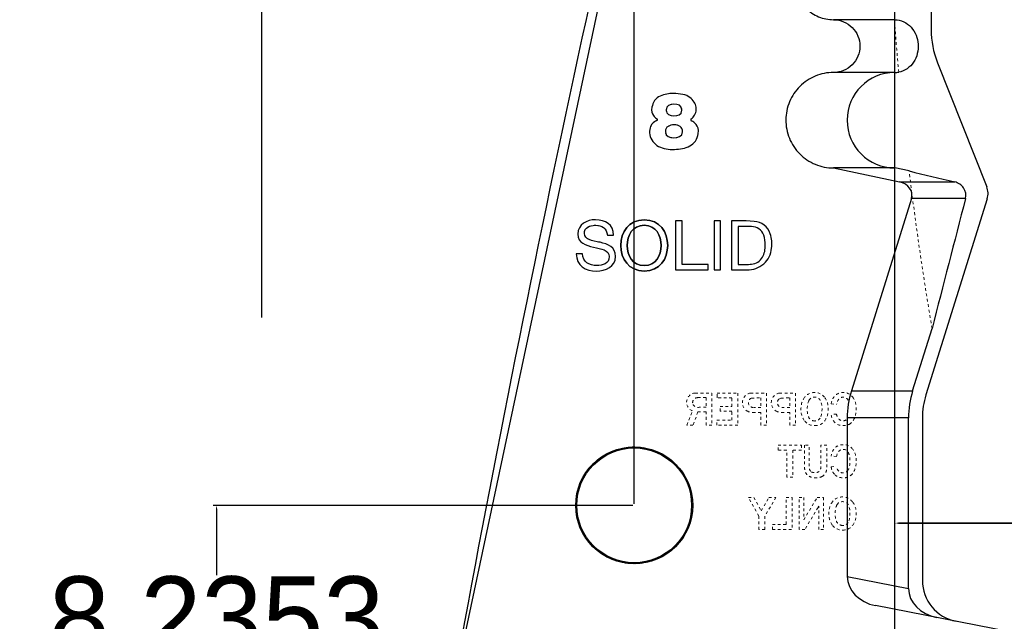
# Model space of a CAD drawing. Header units: inches. Extents: x -122 to 123, y -201 to 75.
# Tile 3 of 191: x -83 to -47, y -69 to -47. Entities that reach past the tile are written whole.
import ezdxf

# ---------------------------------------------------------------- set-up
doc = ezdxf.new("R2010")
doc.units = ezdxf.units.IN
doc.header["$MEASUREMENT"] = 0
doc.header["$PDSIZE"] = -1
doc.linetypes.add('HIDDEN', pattern=[0.075, 0.05, -0.025])
doc.dimstyles.get("Standard").update_dxf_attribs({"dimtxt": 0.18, "dimasz": 0.18, "dimexe": 0.18, "dimexo": 0.0625, "dimgap": 0.09, "dimtad": 0, "dimtih": 1, "dimtoh": 1, "dimdec": 4, "dimzin": 0, "dimdsep": 46, "dimtxsty": 'Standard', "dimcen": 0.09, "dimadec": 0, "dimazin": 0, "dimtfac": 1, "dimtdec": 4, "dimtofl": 0, "dimtmove": 0, "dimatfit": 3, "dimfxl": 1, "dimtolj": 1, "dimtzin": 0, "dimarcsym": 0})

# ---------------------------------------------------------------- blocks, each defined once
blk = doc.blocks.new('*D118')
at = {"color": 0, "lineweight": -2}
for p, q in [((-60.428, -64.241), (-60.428, -24.378)), ((-50.897, -77.541), (-50.897, -24.378)), ((-60.428, -24.503), (-60.558, -24.503)), ((-51.027, -24.503), (-60.298, -24.503)), ((-60.298, -24.503), (-51.027, -24.503))]:
    blk.add_line(p, q, dxfattribs=at)
at = {"color": 0}
for points in [[(-60.298, -24.481), (-60.298, -24.525), (-60.428, -24.503)], [(-51.027, -24.525), (-51.027, -24.481), (-50.897, -24.503)]]:
    blk.add_solid(points, dxfattribs=at)
at = {"layer": 'Defpoints', "color": 0}
for p in [(-60.428, -24.503), (-60.428, -24.503), (-60.428, -64.291), (-50.897, -77.591)]:
    blk.add_point(p, dxfattribs=at)
at = {"color": 0, "insert": (-67.868, -24.503), "char_height": 3, "attachment_point": 5}
blk.add_mtext('\\A1;9.5303', dxfattribs=at)
blk = doc.blocks.new('*D123')
at = {"color": 0, "lineweight": -2}
for p, q in [((-50.897, -77.541), (-50.897, -64.816)), ((-50.767, -64.941), (-40.475, -64.941)), ((-40.475, -64.941), (-50.767, -64.941)), ((-40.345, -81.03), (-40.345, -64.816)), ((-40.345, -64.941), (-40.215, -64.941))]:
    blk.add_line(p, q, dxfattribs=at)
at = {"color": 0}
for points in [[(-50.767, -64.92), (-50.767, -64.963), (-50.897, -64.941)], [(-40.475, -64.963), (-40.475, -64.92), (-40.345, -64.941)]]:
    blk.add_solid(points, dxfattribs=at)
at = {"layer": 'Defpoints', "color": 0}
for p in [(-40.345, -64.941), (-40.345, -64.941), (-50.897, -77.591), (-40.345, -81.08)]:
    blk.add_point(p, dxfattribs=at)
at = {"color": 0, "insert": (-31.905, -64.941), "char_height": 3, "attachment_point": 5}
blk.add_mtext('\\A1;10.5523', dxfattribs=at)
blk = doc.blocks.new('*D128')
at = {"color": 0, "lineweight": -2}
for p, q in [((-60.478, -64.291), (-75.825, -64.291)), ((-75.7, -64.421), (-75.7, -66.849)), ((-75.7, -72.397), (-75.7, -69.969)), ((-60.712, -72.527), (-75.825, -72.527))]:
    blk.add_line(p, q, dxfattribs=at)
at = {"color": 0}
for points in [[(-75.678, -64.421), (-75.722, -64.421), (-75.7, -64.291)], [(-75.722, -72.397), (-75.678, -72.397), (-75.7, -72.527)]]:
    blk.add_solid(points, dxfattribs=at)
at = {"layer": 'Defpoints', "color": 0}
for p in [(-75.7, -64.291), (-75.7, -64.291), (-60.428, -64.291), (-60.662, -72.527)]:
    blk.add_point(p, dxfattribs=at)
at = {"color": 0, "insert": (-75.7, -68.409), "char_height": 3, "attachment_point": 5}
blk.add_mtext('\\A1;8.2353', dxfattribs=at)
blk = doc.blocks.new('*D151')
at = {"color": 0, "lineweight": -2}
for p, q in [((-74.046, -29.906), (-74.046, 1.231)), ((-58.046, -28.694), (-52.18, -1.065))]:
    blk.add_line(p, q, dxfattribs=at)
for start, end in [(88.81779, 89.92917), (78.0848, 79.15327)]:
    blk.add_arc((-74.046, -104.057), 105.162, start, end, dxfattribs=at)
at = {"color": 0}
for points in [[(-73.916, 1.127), (-73.916, 1.084), (-74.046, 1.106)], [(-52.338, -1.181), (-52.329, -1.139), (-52.206, -1.187)]]:
    blk.add_solid(points, dxfattribs=at)
at = {"layer": 'Defpoints', "color": 0}
for p in [(-59.427, 0.085), (-58.056, -28.743), (-74.046, -29.956), (-74.046, -57.418), (-67.387, -72.693)]:
    blk.add_point(p, dxfattribs=at)
at = {"color": 0, "insert": (-63.066, 0.531), "char_height": 3, "attachment_point": 5}
blk.add_mtext('\\A1;11.9860%%d', dxfattribs=at)

msp = doc.modelspace()

# ---------------------------------------------------------------- linework, layer by layer
for p, q in [((-67.38712, -72.69274), (-58.05644, -28.74268)), ((-74.04572, -57.41778), (-74.04572, -29.95643))]:
    msp.add_line(p, q)
at = {"color": 7, "linetype": 'Continuous', "lineweight": 25}
for p, q in [((-49.56902, -29.71082), (-49.56901, -46.89631)), ((-49.56902, -29.71082), (-49.56901, -46.89631)), ((-50.89926, -46.53356), (-53.1379, -46.53356)), ((-49.33697, -48.10838), (-47.53454, -52.64341)), ((-49.33697, -48.10838), (-47.53454, -52.64341)), ((-50.89723, -48.46356), (-53.1379, -48.46356)), ((-53.1379, -51.95356), (-50.72678, -52.46606)), ((-50.89723, -51.95356), (-53.1379, -51.95356)), ((-50.37371, -52.06484), (-50.89723, -51.95356)), ((-50.72678, -52.46606), (-48.70696, -52.46606)), ((-50.28877, -53.07403), (-52.48536, -60.10313)), ((-48.31214, -53.07403), (-50.28877, -53.07403)), ((-47.51803, -53.08091), (-49.75982, -60.25465)), ((-47.51803, -53.08091), (-49.75982, -60.25465)), ((-58.91216, -53.89232), (-58.91216, -55.68099)), ((-58.67393, -53.89232), (-58.91216, -53.89232)), ((-58.67393, -53.89232), (-58.91216, -53.89232)), ((-58.91216, -53.89232), (-58.91216, -55.68099)), ((-58.67393, -55.48049), (-58.67393, -53.89232)), ((-58.67393, -55.48049), (-58.67393, -53.89232)), ((-57.50845, -53.89241), (-57.50845, -55.6811)), ((-57.27057, -53.89241), (-57.50845, -53.89241)), ((-57.27057, -53.89241), (-57.50845, -53.89241)), ((-57.50845, -53.89241), (-57.50845, -55.6811)), ((-57.27057, -55.6811), (-57.27057, -53.89241)), ((-57.27057, -55.6811), (-57.27057, -53.89241)), ((-56.86939, -53.8924), (-56.86939, -55.6811)), ((-56.32926, -53.89241), (-56.86939, -53.8924)), ((-56.32926, -53.89241), (-56.86939, -53.8924)), ((-56.86939, -53.8924), (-56.86939, -55.6811)), ((-56.04513, -53.90784), (-56.32926, -53.89241)), ((-56.04513, -53.90784), (-56.32926, -53.89241)), ((-56.63116, -54.09261), (-56.63116, -55.4806)), ((-56.2305, -54.09261), (-56.63116, -54.09261)), ((-56.63116, -54.09261), (-56.63116, -55.4806)), ((-56.2305, -54.09261), (-56.63116, -54.09261)), ((-56.14077, -54.09653), (-56.2305, -54.09261)), ((-56.14077, -54.09653), (-56.2305, -54.09261)), ((-61.40641, -54.41598), (-61.18093, -54.41598)), ((-61.40641, -54.41598), (-61.18093, -54.41598)), ((-62.31832, -55.09242), (-62.54381, -55.09242)), ((-62.31832, -55.09242), (-62.54381, -55.09242)), ((-58.91216, -55.68099), (-57.72705, -55.68099)), ((-58.91216, -55.68099), (-57.72705, -55.68099)), ((-57.72705, -55.48049), (-58.67393, -55.48049)), ((-57.72705, -55.48049), (-58.67393, -55.48049)), ((-57.72705, -55.68099), (-57.72705, -55.48049)), ((-57.72705, -55.68099), (-57.72705, -55.48049)), ((-57.50845, -55.6811), (-57.27057, -55.6811)), ((-57.50845, -55.6811), (-57.27057, -55.6811)), ((-56.86939, -55.6811), (-56.30814, -55.6811)), ((-56.86939, -55.6811), (-56.30814, -55.6811)), ((-56.63116, -55.4806), (-56.36742, -55.4806)), ((-56.63116, -55.4806), (-56.36742, -55.4806)), ((-50.2447, -60.10313), (-49.53337, -57.82686)), ((-52.48536, -60.10313), (-50.2447, -60.10313)), ((-52.6379, -61.09508), (-52.6379, -66.8973)), ((-50.39723, -61.09508), (-52.6379, -61.09508)), ((-50.39723, -67.33284), (-50.39723, -61.09508)), ((-49.88923, -61.09508), (-49.88923, -67.03479)), ((-49.88923, -61.09508), (-49.88923, -67.03479)), ((-52.6379, -66.8973), (-50.39723, -67.33284)), ((-36.23469, -70.94525), (-51.60794, -67.957))]:
    msp.add_line(p, q, dxfattribs=at)
at = {"color": 7, "linetype": 'HIDDEN', "lineweight": 18}
for p, q in [((-58.19751, -60.18371), (-57.58709, -60.18371)), ((-58.10669, -60.35359), (-57.79896, -60.35252)), ((-57.79896, -60.35252), (-57.79896, -60.7065)), ((-57.58709, -60.18371), (-57.58709, -61.35936)), ((-57.39675, -60.33124), (-57.39674, -60.18372)), ((-57.38986, -60.35856), (-57.39675, -60.33124)), ((-57.39674, -60.18372), (-56.64055, -60.18372)), ((-56.85242, -60.35879), (-57.38986, -60.35856)), ((-56.85242, -60.67723), (-56.85242, -60.35879)), ((-56.64055, -60.18372), (-56.64055, -61.35935)), ((-56.17996, -60.18371), (-55.58377, -60.18371)), ((-56.13967, -60.37002), (-55.79564, -60.35816)), ((-55.79564, -60.35816), (-55.79564, -60.71167)), ((-55.58377, -60.18371), (-55.58376, -61.35935)), ((-55.14331, -60.41109), (-55.06547, -60.36942)), ((-55.12318, -60.18371), (-54.52698, -60.18371)), ((-55.06547, -60.36942), (-54.73886, -60.35816)), ((-54.73886, -60.35816), (-54.73886, -60.71167)), ((-54.52698, -60.18371), (-54.52698, -61.35935)), ((-58.50348, -61.35935), (-58.29763, -60.84)), ((-57.79896, -60.7065), (-58.05558, -60.7065)), ((-57.28991, -60.84776), (-57.28991, -60.67722)), ((-57.28991, -60.67722), (-56.85242, -60.67723)), ((-56.85242, -60.84776), (-57.28991, -60.84776)), ((-55.79564, -60.71167), (-56.04628, -60.71167)), ((-54.73886, -60.71167), (-54.98949, -60.71167)), ((-53.22388, -60.58163), (-53.0275, -60.60229)), ((-58.09696, -60.87617), (-58.27955, -61.35936)), ((-57.79896, -60.87618), (-58.09696, -60.87617)), ((-57.79896, -61.35935), (-57.79896, -60.87618)), ((-57.4045, -61.17685), (-56.85275, -61.17676)), ((-57.4045, -61.35935), (-57.4045, -61.17685)), ((-55.79564, -60.8934), (-56.05294, -60.8934)), ((-55.79564, -61.35935), (-55.79564, -60.8934)), ((-54.73886, -60.8934), (-54.99616, -60.8934)), ((-54.73886, -61.35935), (-54.73886, -60.8934)), ((-53.0275, -60.95111), (-53.22387, -60.97265)), ((-58.27955, -61.35936), (-58.50348, -61.35935)), ((-57.58709, -61.35936), (-57.79896, -61.35935)), ((-56.64055, -61.35935), (-57.4045, -61.35935)), ((-55.58376, -61.35935), (-55.79564, -61.35935)), ((-54.52698, -61.35935), (-54.73886, -61.35935)), ((-55.16433, -62.27206), (-55.16433, -62.09033)), ((-55.16433, -62.09033), (-54.31167, -62.09034)), ((-54.85168, -62.27206), (-55.16433, -62.27206)), ((-54.85168, -63.26597), (-54.85168, -62.27206)), ((-54.6243, -62.27207), (-54.6243, -63.26597)), ((-54.31166, -62.27207), (-54.6243, -62.27207)), ((-54.31167, -62.09034), (-54.31166, -62.27207)), ((-53.0275, -62.50891), (-53.22388, -62.48825)), ((-53.22387, -62.87927), (-53.0275, -62.85773)), ((-54.6243, -63.26597), (-54.85168, -63.26597)), ((-55.86971, -64.68237), (-56.25039, -64.00283)), ((-56.25039, -64.00283), (-56.04713, -64.00283)), ((-56.04713, -64.00283), (-55.78014, -64.48772)), ((-55.78014, -64.48772), (-55.50108, -64.00283)), ((-55.24442, -64.00283), (-55.64492, -64.68237)), ((-55.50108, -64.00283), (-55.24442, -64.00283)), ((-54.87494, -64.9864), (-54.87494, -64.00283)), ((-54.87494, -64.00283), (-54.65187, -64.00283)), ((-54.65187, -64.00283), (-54.65187, -65.17777)), ((-54.39349, -65.17847), (-54.39348, -64.00282)), ((-54.39348, -64.00282), (-54.22639, -64.00282)), ((-54.22639, -64.00282), (-54.2264, -64.82191)), ((-54.2264, -64.82191), (-53.73978, -64.00283)), ((-53.73978, -64.00283), (-53.50551, -64.00283)), ((-53.50551, -64.00283), (-53.50551, -65.17847)), ((-53.70607, -64.36835), (-54.18764, -65.17847)), ((-53.67605, -65.17847), (-53.67604, -64.31718)), ((-55.86971, -65.17847), (-55.86971, -64.68237)), ((-55.64492, -64.68237), (-55.64491, -65.17846)), ((-55.37534, -65.17846), (-55.37534, -64.9864)), ((-55.37534, -64.9864), (-54.87494, -64.9864)), ((-55.64491, -65.17846), (-55.86971, -65.17847)), ((-54.18764, -65.17847), (-54.39349, -65.17847)), ((-53.50551, -65.17847), (-53.67605, -65.17847))]:
    msp.add_line(p, q, dxfattribs=at)
at = {"color": 7, "linetype": 'Continuous', "lineweight": 25}
for radius in [2.1381, 2.1]:
    msp.add_circle((-60.42757, -64.29123), radius, dxfattribs=at)
at = {"color": 7, "linetype": 'HIDDEN', "lineweight": 18}
msp.add_circle((-60.42757, -64.29123), 2.1381, dxfattribs=at)
at = {"color": 7, "linetype": 'Continuous', "lineweight": 25}
for centre, radius, start, end in [((621.6643, -196.01406), 700, 166.17488566, 169.85305526), ((621.6643, -196.01406), 700, 166.17488566, 169.85305526), ((-46.28733, -46.89631), 3.28168, 180.000005, 201.675257), ((-46.28733, -46.89631), 3.28168, 180.000005, 201.675257), ((-50.89723, -50.20856), 1.745, 90, 270), ((-50.89723, -47.49856), 0.965, 270, 278.43008), ((-59.61004, -50.19024), 0.03514, 291.139736, 68.812326), ((-59.61004, -50.19024), 0.03514, 291.139736, 68.812326), ((-58.31735, -50.19013), 0.04195, 125.758771, 243.591407), ((-58.31735, -50.19013), 0.04195, 125.758771, 243.591407), ((-48.14352, -52.88545), 0.65532, 342.645975, 21.675257), ((-48.14352, -52.88545), 0.65532, 342.645975, 21.675257), ((-56.08078, -54.56443), 0.65755, 17.848607, 86.892298), ((-56.08078, -54.56443), 0.65755, 17.848607, 86.892298), ((-56.15156, -54.59077), 0.49436, 21.447395, 88.750029), ((-56.15156, -54.59077), 0.49436, 21.447395, 88.750029), ((-56.65368, -54.7489), 1.25942, 353.530536, 17.848607), ((-56.65368, -54.7489), 1.25942, 353.530536, 17.848607), ((-56.6489, -54.7469), 1.01501, 358.324024, 19.384712), ((-56.6489, -54.7469), 1.01501, 358.324024, 19.384712), ((-56.55294, -54.80342), 0.91901, 333.101234, 1.672619), ((-56.55294, -54.80342), 0.91901, 333.101234, 1.672619), ((-56.23369, -54.82197), 0.83426, 310.564626, 355.267164), ((-56.23369, -54.82197), 0.83426, 310.564626, 355.267164), ((-56.18007, -54.95954), 0.51669, 275.23464, 329.832565), ((-56.18007, -54.95954), 0.51669, 275.23464, 329.832565), ((-56.30146, -53.63452), 1.84726, 267.953881, 275.23464), ((-56.30146, -53.63452), 1.84726, 267.953881, 275.23464), ((-56.29379, -54.76316), 0.91805, 269.104573, 311.026941), ((-56.29379, -54.76316), 0.91805, 269.104573, 311.026941), ((-48.36523, -67.03479), 1.524, 180, 259), ((-48.36523, -67.03479), 1.524, 180, 259)]:
    msp.add_arc(centre, radius, start, end, dxfattribs=at)
at = {"color": 7, "linetype": 'HIDDEN', "lineweight": 18}
for centre, radius, start, end in [((-58.17157, -60.52345), 0.34073, 94.366548, 248.28575), ((-58.11442, -60.52933), 0.1759, 87.484222, 204.046012), ((-56.11199, -60.53541), 0.3582, 100.939056, 237.415214), ((-56.07168, -60.53502), 0.17846, 112.394711, 278.183476), ((-55.0552, -60.53541), 0.3582, 100.939056, 237.415214), ((-55.0149, -60.53502), 0.17846, 136.017245, 278.183476), ((-58.09335, -60.50404), 0.20596, 208.085544, 280.564374), ((-123.2315, -60.94658), 66.37915, 359.8013132, 0.0852966), ((-56.09067, -60.46947), 0.42561, 239.777978, 275.084603), ((-55.03388, -60.46947), 0.42561, 239.777978, 275.084603), ((-58.19449, -61.70022), 5.22158, 329.270752, 329.921777), ((-55.15992, 87.66441), 152.84302, 269.9192477, 270.1904534)]:
    msp.add_arc(centre, radius, start, end, dxfattribs=at)
at = {"color": 7, "linetype": 'Continuous', "lineweight": 25}
for centre, major_axis, ratio, start_param, end_param in [((-50.88009, -52.95003), (0.61039, 0), 0.81915204, 6.03258167, 7.60009729), ((-47.7548, -61.09508), (4.8831, 0), 0.81915204, 2.89098902, 3.14159265), ((-45.51414, -61.09508), (4.8831, 0), 0.81915204, 2.89098902, 3.14159265), ((-51.41712, -66.97537), (1.20577, -0.23438), 0.8141078, 3.29853774, 4.71238551), ((-49.17646, -67.41091), (1.20577, -0.23438), 0.8141078, 3.29853774, 4.71238543)]:
    msp.add_ellipse(centre, major_axis=major_axis, ratio=ratio, start_param=start_param, end_param=end_param, dxfattribs=at)
for points, knots in [([(-53.1379, -43.68356), (-53.32568, -43.68356), (-53.50967, -43.72034), (-53.76813, -43.82711), (-53.84983, -43.87066), (-54.0044, -43.97348), (-54.07769, -44.03338), (-54.27485, -44.22972), (-54.38111, -44.38792), (-54.52397, -44.7295), (-54.56199, -44.91641), (-54.56378, -45.28697), (-54.52747, -45.47562), (-54.38556, -45.822), (-54.28013, -45.98102), (-54.0152, -46.24708), (-53.85663, -46.35319), (-53.51082, -46.49658), (-53.32568, -46.53356), (-53.1379, -46.53356)], [0, 0, 0, 0, 0.125, 0.125, 0.1875, 0.1875, 0.25, 0.25, 0.375, 0.375, 0.5, 0.5, 0.625, 0.625, 0.75, 0.75, 0.875, 0.875, 1, 1, 1, 1]), ([(-53.1379, -46.53356), (-52.88453, -46.53356), (-52.63383, -46.63777), (-52.36596, -46.90586), (-52.29444, -47.01294), (-52.19774, -47.24687), (-52.17278, -47.37321), (-52.17313, -47.75197), (-52.27744, -48.00333), (-52.54604, -48.27117), (-52.65333, -48.34258), (-52.88676, -48.43883), (-53.01121, -48.46356), (-53.1379, -48.46356)], [0, 0, 0, 0, 0.25, 0.25, 0.375, 0.375, 0.5, 0.5, 0.75, 0.75, 0.875, 0.875, 1, 1, 1, 1]), ([(-50.89926, -46.53356), (-50.78631, -46.53356), (-50.675, -46.5595), (-50.47157, -46.65514), (-50.37874, -46.72553), (-50.14957, -46.97878), (-50.06062, -47.20275), (-50.02803, -47.6603), (-50.0843, -47.89497), (-50.3363, -48.27532), (-50.53305, -48.41554), (-50.75576, -48.45314)], [0, 0, 0, 0, 0.125, 0.125, 0.25, 0.25, 0.5, 0.5, 0.75, 0.75, 1, 1, 1, 1]), ([(-53.1379, -48.46356), (-53.25287, -48.46356), (-53.3659, -48.47482), (-53.58823, -48.51887), (-53.69866, -48.55218), (-53.90966, -48.63935), (-54.0097, -48.69268), (-54.19899, -48.81859), (-54.28873, -48.89193), (-54.53017, -49.13236), (-54.66029, -49.32609), (-54.83523, -49.74437), (-54.88178, -49.97326), (-54.88397, -50.42704), (-54.83952, -50.65805), (-54.66574, -51.08221), (-54.53663, -51.27693), (-54.2122, -51.60275), (-54.01803, -51.73268), (-53.59456, -51.90828), (-53.36784, -51.95356), (-53.1379, -51.95356)], [0, 0, 0, 0, 0.0625, 0.0625, 0.125, 0.125, 0.1875, 0.1875, 0.25, 0.25, 0.375, 0.375, 0.5, 0.5, 0.625, 0.625, 0.75, 0.75, 0.875, 0.875, 1, 1, 1, 1]), ([(-58.34181, -50.15617), (-58.29351, -50.12139), (-58.22968, -50.04977), (-58.15971, -49.90821), (-58.13885, -49.70172), (-58.30133, -49.39715), (-58.62327, -49.25398), (-59.01691, -49.2195), (-59.22557, -49.24353), (-59.49225, -49.32065), (-59.69875, -49.45828), (-59.82475, -49.84796), (-59.74997, -50.01531), (-59.64422, -50.13931), (-59.59734, -50.15748)], [0, 0, 0, 0, 0.09130048, 0.14156601, 0.22633633, 0.36137219, 0.42889011, 0.49640804, 0.56392596, 0.63144389, 0.69896181, 0.76647974, 0.90151559, 1, 1, 1, 1]), ([(-58.34181, -50.15617), (-58.29351, -50.12139), (-58.22968, -50.04977), (-58.15971, -49.90821), (-58.13885, -49.70172), (-58.30133, -49.39715), (-58.62327, -49.25398), (-59.01691, -49.2195), (-59.22557, -49.24353), (-59.49225, -49.32065), (-59.69875, -49.45828), (-59.82475, -49.84796), (-59.74997, -50.01531), (-59.64422, -50.13931), (-59.59734, -50.15748)], [0, 0, 0, 0, 0.09130048, 0.14156601, 0.22633633, 0.36137219, 0.42889011, 0.49640804, 0.56392596, 0.63144389, 0.69896181, 0.76647974, 0.90151559, 1, 1, 1, 1]), ([(-58.34181, -50.15617), (-58.29351, -50.12139), (-58.22968, -50.04977), (-58.15971, -49.90821), (-58.13885, -49.70172), (-58.30133, -49.39715), (-58.62327, -49.25398), (-59.01691, -49.2195), (-59.22557, -49.24353), (-59.49225, -49.32065), (-59.69875, -49.45828), (-59.82475, -49.84796), (-59.74997, -50.01531), (-59.64422, -50.13931), (-59.59734, -50.15748)], [0, 0, 0, 0, 0.09130048, 0.14156601, 0.22633633, 0.36137219, 0.42889011, 0.49640804, 0.56392596, 0.63144389, 0.69896181, 0.76647974, 0.90151559, 1, 1, 1, 1]), ([(-58.97856, -50.05037), (-59.11396, -50.05037), (-59.25762, -49.99956), (-59.25762, -49.84436), (-59.25762, -49.66659), (-59.12222, -49.62439), (-58.97581, -49.62439), (-58.82905, -49.62439), (-58.68229, -49.65815), (-58.68229, -49.84436), (-58.68229, -50.008), (-58.84042, -50.05037), (-58.97856, -50.05037)], [0, 0, 0, 0, 0.25, 0.25, 0.25, 0.5, 0.5, 0.5, 0.75, 0.75, 0.75, 1, 1, 1, 1]), ([(-58.97856, -50.05037), (-59.11396, -50.05037), (-59.25762, -49.99956), (-59.25762, -49.84436), (-59.25762, -49.66659), (-59.12222, -49.62439), (-58.97581, -49.62439), (-58.82905, -49.62439), (-58.68229, -49.65815), (-58.68229, -49.84436), (-58.68229, -50.008), (-58.84042, -50.05037), (-58.97856, -50.05037)], [0, 0, 0, 0, 0.25, 0.25, 0.25, 0.5, 0.5, 0.5, 0.75, 0.75, 0.75, 1, 1, 1, 1]), ([(-59.59737, -50.22302), (-59.65959, -50.24707), (-59.75815, -50.30684), (-59.85894, -50.46513), (-59.89258, -50.83665), (-59.57478, -51.23507), (-58.95396, -51.3082), (-58.46246, -51.21536), (-58.16489, -50.99611), (-58.03224, -50.57593), (-58.13407, -50.37466), (-58.27194, -50.25952), (-58.33601, -50.2277)], [0, 0, 0, 0, 0.09617895, 0.1634884, 0.23079785, 0.36541675, 0.50003565, 0.63465455, 0.70196401, 0.76927346, 0.90389236, 1, 1, 1, 1]), ([(-59.59737, -50.22302), (-59.65959, -50.24707), (-59.75815, -50.30684), (-59.85894, -50.46513), (-59.89258, -50.83665), (-59.57478, -51.23507), (-58.95396, -51.3082), (-58.46246, -51.21536), (-58.16489, -50.99611), (-58.03224, -50.57593), (-58.13407, -50.37466), (-58.27194, -50.25952), (-58.33601, -50.2277)], [0, 0, 0, 0, 0.09617895, 0.1634884, 0.23079785, 0.36541675, 0.50003565, 0.63465455, 0.70196401, 0.76927346, 0.90389236, 1, 1, 1, 1]), ([(-59.59737, -50.22302), (-59.65959, -50.24707), (-59.75815, -50.30684), (-59.85894, -50.46513), (-59.89258, -50.83665), (-59.57478, -51.23507), (-58.95396, -51.3082), (-58.46246, -51.21536), (-58.16489, -50.99611), (-58.03224, -50.57593), (-58.13407, -50.37466), (-58.27194, -50.25952), (-58.33601, -50.2277)], [0, 0, 0, 0, 0.09617895, 0.1634884, 0.23079785, 0.36541675, 0.50003565, 0.63465455, 0.70196401, 0.76927346, 0.90389236, 1, 1, 1, 1]), ([(-58.97581, -50.85136), (-59.11671, -50.85136), (-59.28862, -50.80347), (-59.28862, -50.63414), (-59.28862, -50.43674), (-59.13359, -50.38024), (-58.96995, -50.38024), (-58.8008, -50.38024), (-58.65989, -50.44518), (-58.65989, -50.63414), (-58.65989, -50.80347), (-58.83731, -50.85136), (-58.97581, -50.85136)], [0, 0, 0, 0, 0.25, 0.25, 0.25, 0.5, 0.5, 0.5, 0.75, 0.75, 0.75, 1, 1, 1, 1]), ([(-58.97581, -50.85136), (-59.11671, -50.85136), (-59.28862, -50.80347), (-59.28862, -50.63414), (-59.28862, -50.43674), (-59.13359, -50.38024), (-58.96995, -50.38024), (-58.8008, -50.38024), (-58.65989, -50.44518), (-58.65989, -50.63414), (-58.65989, -50.80347), (-58.83731, -50.85136), (-58.97581, -50.85136)], [0, 0, 0, 0, 0.25, 0.25, 0.25, 0.5, 0.5, 0.5, 0.75, 0.75, 0.75, 1, 1, 1, 1]), ([(-48.31214, -53.07403), (-48.27794, -52.94207), (-48.30622, -52.79795), (-48.45749, -52.57566), (-48.57653, -52.49745), (-48.70696, -52.46606)], [0, 0, 0, 0, 0.5, 0.5, 1, 1, 1, 1]), ([(-61.18093, -54.41598), (-61.19591, -54.02276), (-61.4741, -53.84984), (-61.8398, -53.84984), (-62.16571, -53.84984), (-62.48868, -54.01025), (-62.48868, -54.37339), (-62.48868, -54.7014), (-62.20067, -54.78413), (-61.9149, -54.84678)], [0.285714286, 0.285714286, 0.285714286, 0.285714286, 0.357142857, 0.357142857, 0.357142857, 0.428571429, 0.428571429, 0.428571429, 0.5, 0.5, 0.5, 0.5]), ([(-61.18093, -54.41598), (-61.19591, -54.02276), (-61.4741, -53.84984), (-61.8398, -53.84984), (-62.16571, -53.84984), (-62.48868, -54.01025), (-62.48868, -54.37339), (-62.48868, -54.7014), (-62.20067, -54.78413), (-61.9149, -54.84678)], [0.285714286, 0.285714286, 0.285714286, 0.285714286, 0.357142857, 0.357142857, 0.357142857, 0.428571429, 0.428571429, 0.428571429, 0.5, 0.5, 0.5, 0.5]), ([(-61.18093, -54.41598), (-61.19591, -54.02276), (-61.4741, -53.84984), (-61.8398, -53.84984), (-62.16571, -53.84984), (-62.48868, -54.01025), (-62.48868, -54.37339), (-62.48868, -54.7014), (-62.20067, -54.78413), (-61.9149, -54.84678)], [0.285714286, 0.285714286, 0.285714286, 0.285714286, 0.357142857, 0.357142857, 0.357142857, 0.428571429, 0.428571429, 0.428571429, 0.5, 0.5, 0.5, 0.5]), ([(-60.06024, -53.84969), (-60.62885, -53.84969), (-60.9172, -54.30059), (-60.9172, -54.7865), (-60.9172, -55.27277), (-60.62885, -55.7236), (-60.06024, -55.7236), (-59.49162, -55.7236), (-59.20361, -55.27277), (-59.20361, -54.7865), (-59.20361, -54.30059), (-59.49162, -53.84969), (-60.06024, -53.84969)], [0, 0, 0, 0, 0.25, 0.25, 0.25, 0.5, 0.5, 0.5, 0.75, 0.75, 0.75, 1, 1, 1, 1]), ([(-60.06024, -53.84969), (-59.49162, -53.84969), (-59.20361, -54.30059), (-59.20361, -54.7865), (-59.20361, -55.27277), (-59.49162, -55.7236), (-60.06024, -55.7236), (-60.62885, -55.7236), (-60.9172, -55.27277), (-60.9172, -54.7865), (-60.9172, -54.30059), (-60.62885, -53.84969), (-60.06024, -53.84969)], [0, 0, 0, 0, 0.25, 0.25, 0.25, 0.5, 0.5, 0.5, 0.75, 0.75, 0.75, 1, 1, 1, 1]), ([(-60.06024, -53.84969), (-60.62885, -53.84969), (-60.9172, -54.30059), (-60.9172, -54.7865), (-60.9172, -55.27277), (-60.62885, -55.7236), (-60.06024, -55.7236), (-59.49162, -55.7236), (-59.20361, -55.27277), (-59.20361, -54.7865), (-59.20361, -54.30059), (-59.49162, -53.84969), (-60.06024, -53.84969)], [0, 0, 0, 0, 0.25, 0.25, 0.25, 0.5, 0.5, 0.5, 0.75, 0.75, 0.75, 1, 1, 1, 1]), ([(-61.67685, -54.67386), (-61.9652, -54.60899), (-62.25046, -54.57641), (-62.25046, -54.35582), (-62.25046, -54.12271), (-62.0503, -54.05037), (-61.84979, -54.05037), (-61.6045, -54.05037), (-61.43414, -54.16031), (-61.40641, -54.41598)], [0, 0, 0, 0, 0.071428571, 0.071428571, 0.071428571, 0.142857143, 0.142857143, 0.142857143, 0.214285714, 0.214285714, 0.214285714, 0.214285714]), ([(-61.67685, -54.67386), (-61.9652, -54.60899), (-62.25046, -54.57641), (-62.25046, -54.35582), (-62.25046, -54.12271), (-62.0503, -54.05037), (-61.84979, -54.05037), (-61.6045, -54.05037), (-61.43414, -54.16031), (-61.40641, -54.41598)], [0, 0, 0, 0, 0.071428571, 0.071428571, 0.071428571, 0.142857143, 0.142857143, 0.142857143, 0.214285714, 0.214285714, 0.214285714, 0.214285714]), ([(-60.06024, -55.5231), (-60.49639, -55.5231), (-60.67898, -55.14746), (-60.67898, -54.7865), (-60.67898, -54.42588), (-60.49639, -54.05021), (-60.06024, -54.05021), (-59.62443, -54.05021), (-59.4415, -54.42588), (-59.4415, -54.7865), (-59.4415, -55.14746), (-59.62443, -55.5231), (-60.06024, -55.5231)], [0, 0, 0, 0, 0.25, 0.25, 0.25, 0.5, 0.5, 0.5, 0.75, 0.75, 0.75, 1, 1, 1, 1]), ([(-60.06024, -55.5231), (-59.62443, -55.5231), (-59.4415, -55.14746), (-59.4415, -54.7865), (-59.4415, -54.42588), (-59.62443, -54.05021), (-60.06024, -54.05021), (-60.49639, -54.05021), (-60.67898, -54.42588), (-60.67898, -54.7865), (-60.67898, -55.14746), (-60.49639, -55.5231), (-60.06024, -55.5231)], [0, 0, 0, 0, 0.25, 0.25, 0.25, 0.5, 0.5, 0.5, 0.75, 0.75, 0.75, 1, 1, 1, 1]), ([(-60.06024, -55.5231), (-60.49639, -55.5231), (-60.67898, -55.14746), (-60.67898, -54.7865), (-60.67898, -54.42588), (-60.49639, -54.05021), (-60.06024, -54.05021), (-59.62443, -54.05021), (-59.4415, -54.42588), (-59.4415, -54.7865), (-59.4415, -55.14746), (-59.62443, -55.5231), (-60.06024, -55.5231)], [0, 0, 0, 0, 0.25, 0.25, 0.25, 0.5, 0.5, 0.5, 0.75, 0.75, 0.75, 1, 1, 1, 1]), ([(-62.54381, -55.09242), (-62.54381, -55.52825), (-62.20567, -55.72343), (-61.80466, -55.72343), (-61.4791, -55.72343), (-61.106, -55.57086), (-61.106, -55.18987), (-61.106, -54.83927), (-61.39142, -54.73902), (-61.67685, -54.67386)], [0.785714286, 0.785714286, 0.785714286, 0.785714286, 0.857142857, 0.857142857, 0.857142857, 0.928571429, 0.928571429, 0.928571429, 1, 1, 1, 1]), ([(-62.54381, -55.09242), (-62.54381, -55.52825), (-62.20567, -55.72343), (-61.80466, -55.72343), (-61.4791, -55.72343), (-61.106, -55.57086), (-61.106, -55.18987), (-61.106, -54.83927), (-61.39142, -54.73902), (-61.67685, -54.67386)], [0.785714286, 0.785714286, 0.785714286, 0.785714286, 0.857142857, 0.857142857, 0.857142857, 0.928571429, 0.928571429, 0.928571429, 1, 1, 1, 1]), ([(-62.54381, -55.09242), (-62.54381, -55.52825), (-62.20567, -55.72343), (-61.80466, -55.72343), (-61.4791, -55.72343), (-61.106, -55.57086), (-61.106, -55.18987), (-61.106, -54.83927), (-61.39142, -54.73902), (-61.67685, -54.67386)], [0.785714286, 0.785714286, 0.785714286, 0.785714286, 0.857142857, 0.857142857, 0.857142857, 0.928571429, 0.928571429, 0.928571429, 1, 1, 1, 1]), ([(-61.9149, -54.84678), (-61.62931, -54.90944), (-61.34388, -54.95205), (-61.34388, -55.19769), (-61.34388, -55.45558), (-61.58193, -55.52323), (-61.79725, -55.52323), (-62.06787, -55.52323), (-62.31832, -55.39288), (-62.31832, -55.09242)], [0.5, 0.5, 0.5, 0.5, 0.571428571, 0.571428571, 0.571428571, 0.642857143, 0.642857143, 0.642857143, 0.714285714, 0.714285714, 0.714285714, 0.714285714]), ([(-61.9149, -54.84678), (-61.62931, -54.90944), (-61.34388, -54.95205), (-61.34388, -55.19769), (-61.34388, -55.45558), (-61.58193, -55.52323), (-61.79725, -55.52323), (-62.06787, -55.52323), (-62.31832, -55.39288), (-62.31832, -55.09242)], [0.5, 0.5, 0.5, 0.5, 0.571428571, 0.571428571, 0.571428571, 0.642857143, 0.642857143, 0.642857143, 0.714285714, 0.714285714, 0.714285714, 0.714285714]), ([(-61.9149, -54.84678), (-61.62931, -54.90944), (-61.34388, -54.95205), (-61.34388, -55.19769), (-61.34388, -55.45558), (-61.58193, -55.52323), (-61.79725, -55.52323), (-62.06787, -55.52323), (-62.31832, -55.39288), (-62.31832, -55.09242)], [0.5, 0.5, 0.5, 0.5, 0.571428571, 0.571428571, 0.571428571, 0.642857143, 0.642857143, 0.642857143, 0.714285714, 0.714285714, 0.714285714, 0.714285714])]:
    msp.add_open_spline(points, degree=3, knots=knots, dxfattribs=at)
at = {"color": 7, "linetype": 'HIDDEN', "lineweight": 18}
for points in [[(-50.75576, -48.45314), (-50.81363, -47.81382), (-50.86638, -47.17404), (-50.914, -46.53388)], [(-49.53337, -57.82686), (-49.86019, -55.91338), (-50.14034, -53.99194), (-50.37371, -52.06484)], [(-54.19143, -61.20984), (-54.09945, -61.32163), (-53.97714, -61.37744), (-53.82504, -61.37744)], [(-54.19143, -61.20984), (-54.09945, -61.32163), (-53.97714, -61.37744), (-53.82504, -61.37744)], [(-53.62816, -61.09718), (-53.67449, -61.17022), (-53.74064, -61.20691), (-53.82677, -61.20691)], [(-53.82504, -61.37744), (-53.66881, -61.37744), (-53.5472, -61.31887), (-53.46038, -61.20174)], [(-53.82504, -61.37744), (-53.66881, -61.37744), (-53.5472, -61.31887), (-53.46038, -61.20174)], [(-53.08728, -61.26324), (-53.16582, -61.18727), (-53.2113, -61.09029), (-53.22387, -60.97265)], [(-54.19884, -62.09033), (-54.19884, -62.09033), (-54.19884, -62.13754), (-54.19884, -62.20836)], [(-53.22387, -62.87927), (-53.2113, -62.99691), (-53.16582, -63.09389), (-53.08728, -63.16986)], [(-53.55409, -63.23239), (-53.49242, -63.19793), (-53.44815, -63.15074), (-53.42111, -63.09062)], [(-53.16996, -65.02895), (-53.07797, -65.14074), (-52.95567, -65.19655), (-52.80357, -65.19655)], [(-52.60669, -64.9163), (-52.65302, -64.98933), (-52.71917, -65.02602), (-52.8053, -65.02602)], [(-52.80357, -65.19655), (-52.64734, -65.19655), (-52.52573, -65.13799), (-52.43891, -65.02086)]]:
    msp.add_open_spline(points, degree=3, dxfattribs=at)
for points, knots in [([(-58.97856, -50.05037), (-59.11396, -50.05037), (-59.25762, -49.99956), (-59.25762, -49.84436), (-59.25762, -49.66659), (-59.12222, -49.62439), (-58.97581, -49.62439), (-58.82905, -49.62439), (-58.68229, -49.65815), (-58.68229, -49.84436), (-58.68229, -50.008), (-58.84042, -50.05037), (-58.97856, -50.05037)], [0, 0, 0, 0, 0.25, 0.25, 0.25, 0.5, 0.5, 0.5, 0.75, 0.75, 0.75, 1, 1, 1, 1]), ([(-58.97581, -50.85136), (-59.11671, -50.85136), (-59.28862, -50.80347), (-59.28862, -50.63414), (-59.28862, -50.43674), (-59.13359, -50.38024), (-58.96995, -50.38024), (-58.8008, -50.38024), (-58.65989, -50.44518), (-58.65989, -50.63414), (-58.65989, -50.80347), (-58.83731, -50.85136), (-58.97581, -50.85136)], [0, 0, 0, 0, 0.25, 0.25, 0.25, 0.5, 0.5, 0.5, 0.75, 0.75, 0.75, 1, 1, 1, 1]), ([(-61.67685, -54.67386), (-61.9652, -54.60899), (-62.25046, -54.57641), (-62.25046, -54.35582), (-62.25046, -54.12271), (-62.0503, -54.05037), (-61.84979, -54.05037), (-61.6045, -54.05037), (-61.43414, -54.16031), (-61.40641, -54.41598)], [0, 0, 0, 0, 0.071428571, 0.071428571, 0.071428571, 0.142857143, 0.142857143, 0.142857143, 0.214285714, 0.214285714, 0.214285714, 0.214285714]), ([(-54.1966, -60.33823), (-54.28548, -60.45347), (-54.32975, -60.59747), (-54.32975, -60.77024), (-54.32975, -60.95163), (-54.28376, -61.09822), (-54.19143, -61.20984)], [0.625, 0.625, 0.625, 0.625, 0.75, 0.75, 0.75, 0.875, 0.875, 0.875, 0.875]), ([(-54.1966, -60.33823), (-54.28548, -60.45347), (-54.32975, -60.59747), (-54.32975, -60.77024), (-54.32975, -60.95163), (-54.28376, -61.09822), (-54.19143, -61.20984)], [0.625, 0.625, 0.625, 0.625, 0.75, 0.75, 0.75, 0.875, 0.875, 0.875, 0.875]), ([(-53.46848, -60.33823), (-53.56098, -60.22316), (-53.68293, -60.16563), (-53.83452, -60.16563), (-53.98731, -60.16563), (-54.10806, -60.22316), (-54.1966, -60.33823)], [0.375, 0.375, 0.375, 0.375, 0.5, 0.5, 0.5, 0.625, 0.625, 0.625, 0.625]), ([(-53.46848, -60.33823), (-53.56098, -60.22316), (-53.68293, -60.16563), (-53.83452, -60.16563), (-53.98731, -60.16563), (-54.10806, -60.22316), (-54.1966, -60.33823)], [0.375, 0.375, 0.375, 0.375, 0.5, 0.5, 0.5, 0.625, 0.625, 0.625, 0.625]), ([(-53.82677, -61.20691), (-53.90308, -61.20691), (-53.96767, -61.17539), (-54.02055, -61.11217), (-54.07344, -61.04895), (-54.09979, -60.9344), (-54.09979, -60.76852), (-54.09979, -60.63364), (-54.07791, -60.52771), (-54.03433, -60.45123)], [0, 0, 0, 0, 0.142857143, 0.142857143, 0.142857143, 0.285714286, 0.285714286, 0.285714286, 0.428571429, 0.428571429, 0.428571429, 0.428571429]), ([(-53.82677, -61.20691), (-53.90308, -61.20691), (-53.96767, -61.17539), (-54.02055, -61.11217), (-54.07344, -61.04895), (-54.09979, -60.9344), (-54.09979, -60.76852), (-54.09979, -60.63364), (-54.07791, -60.52771), (-54.03433, -60.45123)], [0, 0, 0, 0, 0.142857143, 0.142857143, 0.142857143, 0.285714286, 0.285714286, 0.285714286, 0.428571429, 0.428571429, 0.428571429, 0.428571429]), ([(-54.03433, -60.45123), (-53.99075, -60.3744), (-53.92288, -60.33616), (-53.83107, -60.33616), (-53.64969, -60.33616), (-53.55891, -60.48223), (-53.55891, -60.77455), (-53.55891, -60.91631), (-53.58199, -61.0238), (-53.62816, -61.09718)], [0.428571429, 0.428571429, 0.428571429, 0.428571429, 0.571428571, 0.571428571, 0.571428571, 0.714285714, 0.714285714, 0.714285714, 0.857142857, 0.857142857, 0.857142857, 0.857142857]), ([(-53.46038, -61.20174), (-53.37322, -61.08461), (-53.32981, -60.93991), (-53.32981, -60.76766), (-53.32981, -60.59661), (-53.37598, -60.45347), (-53.46848, -60.33823)], [0.125, 0.125, 0.125, 0.125, 0.25, 0.25, 0.25, 0.375, 0.375, 0.375, 0.375]), ([(-53.22388, -60.58163), (-53.20372, -60.44778), (-53.15497, -60.34512), (-53.07746, -60.27329), (-52.99994, -60.20146), (-52.90296, -60.16563), (-52.78635, -60.16563), (-52.63769, -60.16563), (-52.52073, -60.22178), (-52.43581, -60.33409)], [0.444444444, 0.444444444, 0.444444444, 0.444444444, 0.5, 0.5, 0.5, 0.555555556, 0.555555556, 0.555555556, 0.611111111, 0.611111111, 0.611111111, 0.611111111]), ([(-52.60324, -60.44675), (-52.64734, -60.37302), (-52.70883, -60.33616), (-52.78807, -60.33616), (-52.91158, -60.33616), (-52.99133, -60.42487), (-53.0275, -60.60229)], [0.277777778, 0.277777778, 0.277777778, 0.277777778, 0.333333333, 0.333333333, 0.333333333, 0.388888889, 0.388888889, 0.388888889, 0.388888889]), ([(-52.43581, -60.33409), (-52.35089, -60.44623), (-52.30834, -60.59196), (-52.30834, -60.7711), (-52.30834, -60.88255), (-52.32643, -60.98435), (-52.3626, -61.07686), (-52.39877, -61.16936), (-52.45028, -61.24256), (-52.51711, -61.29648)], [0.611111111, 0.611111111, 0.611111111, 0.611111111, 0.666666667, 0.666666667, 0.666666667, 0.722222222, 0.722222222, 0.722222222, 0.777777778, 0.777777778, 0.777777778, 0.777777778]), ([(-53.0275, -60.95111), (-53.02182, -61.01881), (-52.99701, -61.0772), (-52.95343, -61.12595), (-52.90985, -61.1747), (-52.85697, -61.19916), (-52.79496, -61.19916), (-52.71745, -61.19916), (-52.65509, -61.16281), (-52.60806, -61.09029)], [0, 0, 0, 0, 0.055555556, 0.055555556, 0.055555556, 0.111111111, 0.111111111, 0.111111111, 0.166666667, 0.166666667, 0.166666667, 0.166666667]), ([(-52.51711, -61.29648), (-52.58412, -61.3504), (-52.67128, -61.37744), (-52.7786, -61.37744), (-52.90606, -61.37744), (-53.00907, -61.33937), (-53.08728, -61.26324)], [0.777777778, 0.777777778, 0.777777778, 0.777777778, 0.833333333, 0.833333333, 0.833333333, 0.888888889, 0.888888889, 0.888888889, 0.888888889]), ([(-53.97146, -63.04583), (-54.01108, -63.01121), (-54.03089, -62.94438), (-54.03089, -62.84568), (-54.03089, -62.84567), (-54.03088, -62.09034), (-54.03089, -62.09034), (-54.0309, -62.09034), (-54.19885, -62.09034), (-54.19883, -62.09034)], [0.8125, 0.8125, 0.8125, 0.8125, 0.875, 0.875, 0.875, 0.9375, 0.9375, 0.9375, 1, 1, 1, 1]), ([(-54.19884, -62.09033), (-54.19884, -62.09034), (-54.19884, -62.84567), (-54.19884, -62.84568), (-54.19884, -62.94782), (-54.1873, -63.02654), (-54.16439, -63.08166), (-54.14148, -63.13678), (-54.09703, -63.18433), (-54.03123, -63.22429)], [0, 0, 0, 0, 0.0625, 0.0625, 0.0625, 0.125, 0.125, 0.125, 0.1875, 0.1875, 0.1875, 0.1875]), ([(-53.42111, -63.09062), (-53.39406, -63.03068), (-53.38063, -62.95419), (-53.38063, -62.86118), (-53.38063, -62.86117), (-53.38062, -62.09034), (-53.38063, -62.09034), (-53.38064, -62.09034), (-53.59681, -62.09033), (-53.59681, -62.09034), (-53.59681, -62.09035), (-53.59681, -62.84567), (-53.59681, -62.84568), (-53.59681, -62.94903), (-53.61851, -63.01689), (-53.66192, -63.04928)], [0.375, 0.375, 0.375, 0.375, 0.4375, 0.4375, 0.4375, 0.5, 0.5, 0.5, 0.5625, 0.5625, 0.5625, 0.625, 0.625, 0.625, 0.6875, 0.6875, 0.6875, 0.6875]), ([(-52.43581, -62.24071), (-52.52073, -62.1284), (-52.63769, -62.07225), (-52.78635, -62.07225), (-52.90296, -62.07225), (-52.99994, -62.10808), (-53.07746, -62.17991), (-53.15497, -62.25174), (-53.20372, -62.3544), (-53.22388, -62.48825)], [0.388888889, 0.388888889, 0.388888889, 0.388888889, 0.444444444, 0.444444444, 0.444444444, 0.5, 0.5, 0.5, 0.555555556, 0.555555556, 0.555555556, 0.555555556]), ([(-53.0275, -62.50891), (-52.99133, -62.33149), (-52.91158, -62.24278), (-52.78807, -62.24278), (-52.70883, -62.24278), (-52.64734, -62.27964), (-52.60324, -62.35337)], [0.611111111, 0.611111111, 0.611111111, 0.611111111, 0.666666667, 0.666666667, 0.666666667, 0.722222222, 0.722222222, 0.722222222, 0.722222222]), ([(-52.51711, -63.2031), (-52.45028, -63.14919), (-52.39877, -63.07598), (-52.3626, -62.98348), (-52.32643, -62.89098), (-52.30834, -62.78917), (-52.30834, -62.67773), (-52.30834, -62.49858), (-52.35089, -62.35285), (-52.43581, -62.24071)], [0.222222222, 0.222222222, 0.222222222, 0.222222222, 0.277777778, 0.277777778, 0.277777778, 0.333333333, 0.333333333, 0.333333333, 0.388888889, 0.388888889, 0.388888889, 0.388888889]), ([(-52.60324, -62.35337), (-52.55949, -62.42727), (-52.53744, -62.53424), (-52.53744, -62.67428), (-52.53744, -62.81673), (-52.56104, -62.92422), (-52.60806, -62.99691)], [0.722222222, 0.722222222, 0.722222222, 0.722222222, 0.777777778, 0.777777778, 0.777777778, 0.833333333, 0.833333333, 0.833333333, 0.833333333]), ([(-52.60806, -62.99691), (-52.65509, -63.06943), (-52.71745, -63.10578), (-52.79496, -63.10578), (-52.85697, -63.10578), (-52.90985, -63.08132), (-52.95343, -63.03257), (-52.99701, -62.98382), (-53.02182, -62.92543), (-53.0275, -62.85773)], [0.833333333, 0.833333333, 0.833333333, 0.833333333, 0.888888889, 0.888888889, 0.888888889, 0.944444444, 0.944444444, 0.944444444, 1, 1, 1, 1]), ([(-54.03123, -63.22429), (-53.9656, -63.26408), (-53.88533, -63.28406), (-53.79059, -63.28406), (-53.69465, -63.28406), (-53.61593, -63.26684), (-53.55409, -63.23239)], [0.1875, 0.1875, 0.1875, 0.1875, 0.25, 0.25, 0.25, 0.3125, 0.3125, 0.3125, 0.3125]), ([(-54.03123, -63.22429), (-53.9656, -63.26408), (-53.88533, -63.28406), (-53.79059, -63.28406), (-53.69465, -63.28406), (-53.61593, -63.26684), (-53.55409, -63.23239)], [0.1875, 0.1875, 0.1875, 0.1875, 0.25, 0.25, 0.25, 0.3125, 0.3125, 0.3125, 0.3125]), ([(-53.66192, -63.04928), (-53.70515, -63.08183), (-53.75562, -63.09803), (-53.81299, -63.09803), (-53.87896, -63.09803), (-53.93184, -63.08063), (-53.97146, -63.04583)], [0.6875, 0.6875, 0.6875, 0.6875, 0.75, 0.75, 0.75, 0.8125, 0.8125, 0.8125, 0.8125]), ([(-53.08728, -63.16986), (-53.00907, -63.24599), (-52.90606, -63.28406), (-52.7786, -63.28406), (-52.67128, -63.28406), (-52.58412, -63.25702), (-52.51711, -63.2031)], [0.111111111, 0.111111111, 0.111111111, 0.111111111, 0.166666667, 0.166666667, 0.166666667, 0.222222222, 0.222222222, 0.222222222, 0.222222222]), ([(-52.44701, -64.15734), (-52.53951, -64.04228), (-52.66146, -63.98474), (-52.81305, -63.98474), (-52.96584, -63.98474), (-53.08659, -64.04228), (-53.17513, -64.15734)], [0.375, 0.375, 0.375, 0.375, 0.5, 0.5, 0.5, 0.625, 0.625, 0.625, 0.625]), ([(-53.17513, -64.15734), (-53.26401, -64.27258), (-53.30828, -64.41659), (-53.30828, -64.58936), (-53.30828, -64.77074), (-53.26228, -64.91733), (-53.16996, -65.02895)], [0.625, 0.625, 0.625, 0.625, 0.75, 0.75, 0.75, 0.875, 0.875, 0.875, 0.875]), ([(-52.8053, -65.02602), (-52.8816, -65.02602), (-52.9462, -64.9945), (-52.99908, -64.93128), (-53.05196, -64.86807), (-53.07832, -64.75352), (-53.07832, -64.58763), (-53.07832, -64.45276), (-53.05644, -64.34682), (-53.01286, -64.27034)], [0, 0, 0, 0, 0.142857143, 0.142857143, 0.142857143, 0.285714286, 0.285714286, 0.285714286, 0.428571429, 0.428571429, 0.428571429, 0.428571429]), ([(-53.01286, -64.27034), (-52.96928, -64.19352), (-52.90141, -64.15527), (-52.8096, -64.15527), (-52.62822, -64.15527), (-52.53744, -64.30135), (-52.53744, -64.59366), (-52.53744, -64.73543), (-52.56052, -64.84292), (-52.60669, -64.9163)], [0.428571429, 0.428571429, 0.428571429, 0.428571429, 0.571428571, 0.571428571, 0.571428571, 0.714285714, 0.714285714, 0.714285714, 0.857142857, 0.857142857, 0.857142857, 0.857142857]), ([(-52.43891, -65.02086), (-52.35175, -64.90372), (-52.30834, -64.75903), (-52.30834, -64.58677), (-52.30834, -64.41572), (-52.3545, -64.27258), (-52.44701, -64.15734)], [0.125, 0.125, 0.125, 0.125, 0.25, 0.25, 0.25, 0.375, 0.375, 0.375, 0.375])]:
    msp.add_open_spline(points, degree=3, knots=knots, dxfattribs=at)
at = {"color": 7, "linetype": 'Continuous', "lineweight": 25}
for points in [[(-50.37371, -52.06484), (-49.81815, -52.19859), (-49.26256, -52.33233), (-48.70696, -52.46606)], [(-48.31214, -53.07403), (-48.72265, -54.65783), (-49.12988, -56.24209), (-49.53337, -57.82686)], [(-49.75982, -60.25465), (-49.84479, -60.52655), (-49.88923, -60.8102), (-49.88923, -61.09508)], [(-49.75982, -60.25465), (-49.84479, -60.52655), (-49.88923, -60.8102), (-49.88923, -61.09508)]]:
    msp.add_open_spline(points, degree=3, dxfattribs=at)

# ---------------------------------------------------------------- dimensions: what is measured, and where the dimension line sits
dim = msp.add_angular_dim_2l(base=(-59.42686, 0.08479), line1=((-67.38712, -72.69274), (-58.05644, -28.74268)), line2=((-74.04572, -57.41778), (-74.04572, -29.95643)), dimstyle='Standard', override={"dimtxt": 3, "dimasz": 0.13, "dimexe": 0.125, "dimexo": 0.05, "dimgap": 0.06, "dimzin": 1, "dimadec": 4, "dimtzin": 1})
dim.commit()
dim.dimension.update_dxf_attribs({"geometry": '*D151', "text_midpoint": (-63.066, 0.53109)})
for base, p2, picture, middle in [((-60.42757, -24.50313), (-60.42757, -64.29123), '*D118', (-67.86757, -24.50313)), ((-40.34492, -64.94123), (-40.34492, -81.07963), '*D123', (-31.90492, -64.94123))]:
    dim = msp.add_linear_dim(base=base, p1=(-50.89723, -77.59123), p2=p2, dimstyle='Standard', override={"dimtxt": 3, "dimasz": 0.13, "dimexe": 0.125, "dimexo": 0.05, "dimgap": 0.06, "dimzin": 1, "dimadec": 4, "dimtzin": 1})
    dim.commit()
    dim.dimension.update_dxf_attribs({"geometry": picture, "text_midpoint": middle})
dim = msp.add_linear_dim(base=(-75.70003, -64.291234), p1=(-60.66193, -72.526579), p2=(-60.427573, -64.291234), angle=90, dimstyle='Standard', override={"dimtxt": 3, "dimasz": 0.13, "dimexe": 0.125, "dimexo": 0.05, "dimgap": 0.06, "dimzin": 1, "dimadec": 4, "dimtzin": 1})
dim.commit()
dim.dimension.update_dxf_attribs({"geometry": '*D128', "text_midpoint": (-75.70003, -68.408906)})

doc.saveas('drawing.dxf')
